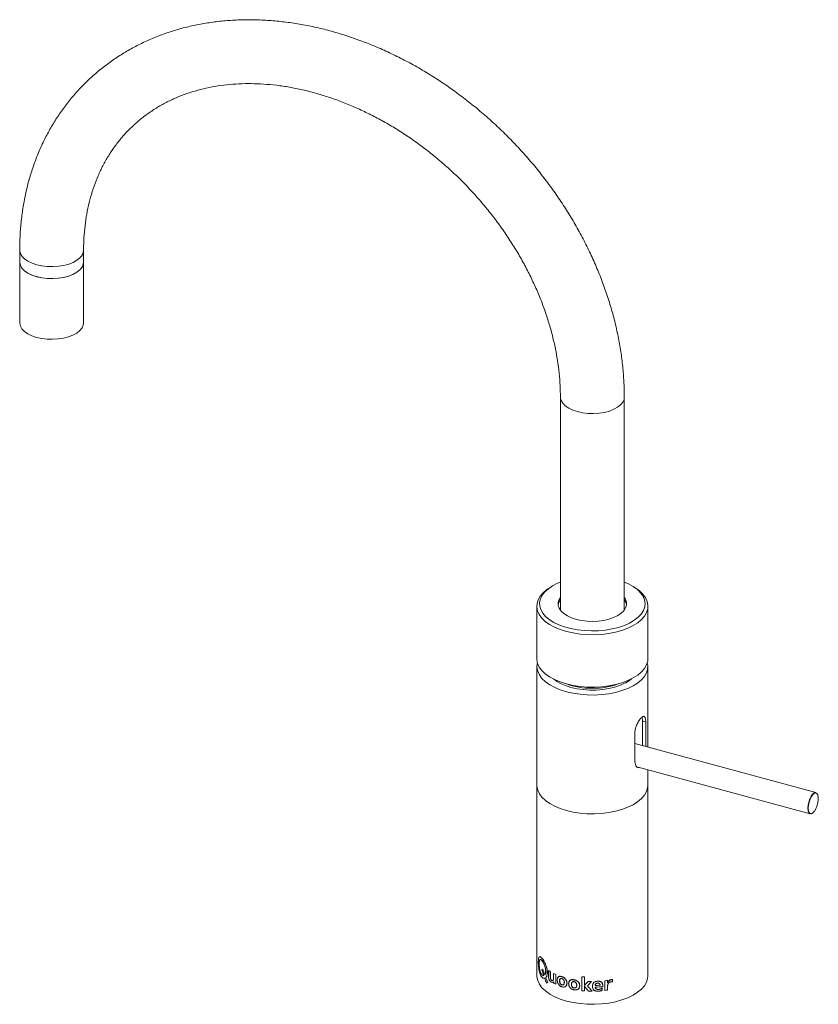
# Paper-space layout '_Trimetric' of a CAD drawing. Header units: millimetres. Extents: x -206 to 81, y -10 to 344.
import ezdxf

# ---------------------------------------------------------------- set-up
doc = ezdxf.new("R2010")
doc.units = ezdxf.units.MM

psp = doc.layouts.new('_Trimetric')

# ---------------------------------------------------------------- linework, layer by layer
at = {"color": 7, "linetype": 'Continuous', "lineweight": 15}
for p, q in [((-206.07, 261.22), (-206.07, 235.07)), ((-183.07, 235.07), (-183.07, 261.22)), ((-11.5, 208.33), (-11.5, 131.69)), ((11.5, 131.69), (11.5, 208.33)), ((-15.19, 139.81), (-15.99, 139.26)), ((15.99, 139.26), (15.19, 139.81)), ((-20, 133.08), (-20, 114.22)), ((20, 114.22), (20, 133.08)), ((-19.95, 111.35), (-19.95, 0)), ((19.95, 82.43), (19.95, 111.35)), ((18.02, 91.68), (18.02, 82.95)), ((19.19, 91.36), (18.02, 91.68)), ((19.19, 82.63), (19.19, 91.36)), ((15.32, 87.58), (15.32, 77.12)), ((80.47, 65.98), (15.32, 83.68)), ((16.48, 75.08), (78.37, 58.26)), ((19.95, 0), (19.95, 74.14))]:
    psp.add_line(p, q, dxfattribs=at)
at = {"color": 144, "linetype": 'Continuous', "lineweight": 0}
for p, q in [((-15.74, 1.87), (-15.74, -0.32)), ((-15.7, 1.85), (-15.7, -0.3)), ((-15.07, -0.4), (-15.07, 1.45)), ((-13.97, 0.85), (-13.97, -0.85)), ((-13.94, 0.83), (-13.94, -0.83)), ((-13.2, -2.99), (-13.2, 0.48)), ((-13.94, -2.16), (-13.93, -2.64)), ((-13.91, -2.14), (-13.9, -2.62)), ((-13.9, -2.62), (-13.2, -2.95)), ((-3.81, -0.32), (-3.81, -5.37)), ((-3.8, -0.32), (-3.8, -5.35)), ((-2.77, -3.38), (-2.77, -0.41)), ((-1.77, -3.58), (-0.29, -2.09)), ((4.48, -1.83), (4.48, -5.3)), ((5.42, -2.47), (5.42, -1.64)), ((5.44, -2.49), (5.44, -1.63)), ((7.29, -2.2), (7.29, -1.39)), ((7.31, -2.22), (7.31, -1.39)), ((-2.77, -3.79), (-2.77, -3.75)), ((-2.77, -5.46), (-2.77, -3.78)), ((1.01, -4.07), (1.02, -4.09)), ((3.49, -5.18), (3.49, -4.45)), ((3.49, -5.18), (3.5, -5.21)), ((3.5, -5.21), (3.5, -4.47)), ((3.78, -3.89), (3.79, -3.92)), ((5.48, -5.14), (5.48, -3.87)), ((5.49, -5.16), (5.49, -3.89))]:
    psp.add_line(p, q, dxfattribs=at)
at = {"color": 7, "linetype": 'Continuous', "lineweight": 15, "flags": 128}
for points in [[(-184.4, 258.45), (-185.49, 257.58), (-186.85, 256.83), (-188.45, 256.2), (-190.23, 255.73), (-192.15, 255.43), (-194.13, 255.3), (-196.14, 255.35), (-198.09, 255.58), (-199.94, 255.98), (-201.62, 256.54), (-203.09, 257.24), (-204.31, 258.06), (-205.22, 258.98), (-205.81, 259.97), (-206.06, 260.99), (-206.07, 261.22)], [(-206.07, 256.93), (-206.07, 256.74), (-205.83, 255.72), (-205.25, 254.73), (-204.34, 253.81), (-203.14, 252.98), (-201.68, 252.27), (-200, 251.71)], [(-200, 251.71), (-198.16, 251.3), (-196.21, 251.07), (-194.21, 251.01), (-192.22, 251.13), (-190.3, 251.43), (-188.51, 251.9), (-186.9, 252.52), (-185.53, 253.27), (-184.43, 254.13), (-183.65, 255.08), (-183.19, 256.09), (-183.07, 256.93)], [(-206.07, 235.07), (-206.07, 234.88), (-205.83, 233.86), (-205.25, 232.87), (-204.34, 231.95), (-203.14, 231.12), (-201.68, 230.42), (-200, 229.85)], [(-200, 229.85), (-198.16, 229.44), (-196.21, 229.21), (-194.21, 229.15), (-192.22, 229.27), (-190.3, 229.57), (-188.51, 230.04), (-186.9, 230.66), (-185.53, 231.41), (-184.43, 232.27), (-183.65, 233.22), (-183.19, 234.23), (-183.07, 235.07)], [(-11.5, 208.33), (-11.49, 208.11), (-11.24, 207.08), (-10.65, 206.1), (-9.73, 205.18), (-8.52, 204.36), (-7.05, 203.66), (-5.37, 203.1), (-3.52, 202.7), (-1.56, 202.47), (0.44, 202.42), (2.43, 202.54), (4.34, 202.85), (6.12, 203.32), (7.72, 203.95), (9.08, 204.7), (10.17, 205.57), (10.95, 206.52), (11.39, 207.53), (11.5, 208.34)], [(15.99, 139.26), (16.93, 138.56), (18.17, 137.38), (19.11, 136.12), (19.72, 134.81), (19.99, 133.47), (19.91, 132.12), (19.5, 130.79), (18.76, 129.5), (17.69, 128.27), (16.32, 127.12), (14.67, 126.07), (12.77, 125.15), (10.65, 124.36), (8.35, 123.72), (5.91, 123.23), (3.36, 122.92), (0.76, 122.78), (-1.85, 122.82), (-4.44, 123.03), (-6.95, 123.42), (-9.33, 123.97), (-11.56, 124.67), (-13.59, 125.52), (-15.39, 126.5), (-16.93, 127.59), (-18.17, 128.77), (-19.11, 130.03), (-19.72, 131.34), (-19.99, 132.68), (-19.91, 134.03), (-19.5, 135.36), (-18.76, 136.65), (-17.69, 137.88), (-16.32, 139.03), (-15.99, 139.26)], [(11.5, 141.72), (12.99, 141.07), (14.72, 140.12), (16.19, 139.05), (17.37, 137.89), (18.24, 136.67), (18.79, 135.39), (19, 134.09), (18.87, 132.78), (18.4, 131.5), (17.61, 130.25), (16.5, 129.08), (15.09, 127.99), (13.42, 127.01), (11.51, 126.15), (9.39, 125.43), (7.11, 124.86), (4.7, 124.45), (2.2, 124.21), (-0.34, 124.15), (-2.86, 124.26), (-5.34, 124.54), (-7.73, 124.99), (-9.97, 125.6), (-12.04, 126.36), (-13.89, 127.25), (-15.49, 128.27), (-16.82, 129.38), (-17.85, 130.58), (-18.56, 131.83), (-18.94, 133.12), (-18.98, 134.43), (-18.68, 135.73), (-18.04, 137), (-17.09, 138.21), (-15.83, 139.34), (-14.29, 140.38), (-12.49, 141.3), (-11.5, 141.72)], [(11.5, 136.18), (11.89, 135.55), (12.25, 134.52), (12.27, 133.48), (11.95, 132.44), (11.32, 131.45), (10.37, 130.52), (9.14, 129.69), (7.66, 128.97), (5.97, 128.39), (4.12, 127.96), (2.15, 127.7), (0.13, 127.6), (-1.9, 127.67), (-3.87, 127.92), (-5.74, 128.33), (-7.45, 128.89), (-8.96, 129.59), (-10.23, 130.41), (-11.21, 131.33), (-11.89, 132.31), (-12.25, 133.34), (-12.27, 134.39), (-11.95, 135.42), (-11.5, 136.18)], [(20, 114.22), (19.91, 113.26), (19.5, 111.93), (18.76, 110.64), (17.69, 109.41), (16.32, 108.26), (14.67, 107.22), (12.77, 106.29), (10.65, 105.5), (8.35, 104.86), (5.91, 104.38), (3.36, 104.06), (0.76, 103.92), (-1.85, 103.96), (-4.44, 104.17), (-6.95, 104.56), (-9.33, 105.11), (-11.56, 105.81), (-13.59, 106.66), (-15.39, 107.64), (-16.93, 108.73), (-18.17, 109.92), (-19.11, 111.17), (-19.72, 112.49), (-19.99, 113.83), (-20, 114.22)], [(19.78, 112.69), (19.94, 111.74), (19.86, 110.39), (19.45, 109.07), (18.71, 107.78), (17.64, 106.55), (16.28, 105.41), (14.63, 104.36), (12.74, 103.44), (10.62, 102.65), (8.33, 102.01), (5.89, 101.53), (3.35, 101.22), (0.76, 101.08), (-1.85, 101.12), (-4.43, 101.33), (-6.93, 101.71), (-9.31, 102.26), (-11.53, 102.96), (-13.56, 103.81), (-15.35, 104.79), (-16.89, 105.87), (-18.13, 107.06), (-19.06, 108.31), (-19.67, 109.62), (-19.94, 110.96), (-19.86, 112.3), (-19.78, 112.69)], [(-12.82, 106), (-13.07, 106.16), (-14.04, 106.88)], [(14.04, 106.88), (13.35, 106.35), (12.01, 105.52)], [(12.01, 105.52), (11.83, 105.42), (10.08, 104.62), (8.11, 103.95), (5.99, 103.43), (3.74, 103.07), (1.41, 102.88), (-0.94, 102.86), (-3.28, 103.02), (-5.55, 103.34), (-7.7, 103.83), (-9.7, 104.47), (-11.5, 105.25), (-12.82, 106)], [(19.95, 68.57), (19.86, 67.62), (19.45, 66.29), (18.71, 65.01), (17.64, 63.78), (16.28, 62.63), (14.63, 61.59), (12.74, 60.67), (10.62, 59.88), (8.33, 59.24), (5.89, 58.76), (3.35, 58.44), (0.76, 58.31), (-1.85, 58.34), (-4.43, 58.55), (-6.93, 58.94), (-9.31, 59.49), (-11.53, 60.19), (-13.56, 61.04), (-15.35, 62.01), (-16.89, 63.1), (-18.13, 64.28), (-19.06, 65.54), (-19.67, 66.85), (-19.94, 68.18), (-19.95, 68.57)], [(77.55, 60.3), (77.64, 61.39), (77.88, 62.54), (78.26, 63.66), (78.74, 64.64), (79.28, 65.4), (79.84, 65.87), (80.35, 66), (80.47, 65.98)], [(77.69, 60.32), (77.77, 59.41), (78.01, 58.74), (78.37, 58.37), (78.84, 58.33), (79.37, 58.63), (79.91, 59.23), (80.42, 60.09), (80.84, 61.12), (81.15, 62.24), (81.31, 63.35), (81.31, 64.35), (81.15, 65.14), (80.84, 65.67), (80.42, 65.88), (79.91, 65.75), (79.37, 65.29), (78.84, 64.56), (78.37, 63.6), (78.01, 62.51), (77.77, 61.38), (77.69, 60.32)], [(78.37, 58.26), (78.26, 58.3), (77.88, 58.68), (77.64, 59.37), (77.55, 60.3)], [(19.95, 0), (19.86, -0.95), (19.45, -2.28), (18.71, -3.57), (17.64, -4.8), (16.28, -5.94), (14.63, -6.98), (12.74, -7.91), (10.62, -8.7), (8.33, -9.34), (5.89, -9.82), (3.35, -10.13), (0.76, -10.27), (-1.85, -10.23), (-4.43, -10.02), (-6.93, -9.64), (-9.31, -9.09), (-11.53, -8.38), (-13.56, -7.54), (-15.35, -6.56), (-16.89, -5.47), (-18.13, -4.29), (-19.06, -3.03), (-19.67, -1.73), (-19.94, -0.39), (-19.95, 0)], [(-13.82, -2.6), (-13.89, -2.56), (-14, -2.5)]]:
    psp.add_lwpolyline(points, dxfattribs=at)
at = {"color": 144, "linetype": 'Continuous', "lineweight": 0, "flags": 128}
for points in [[(-184.4, 254.16), (-185.49, 253.3), (-186.85, 252.54), (-188.45, 251.92), (-190.23, 251.44), (-192.15, 251.14), (-194.13, 251.01), (-196.14, 251.06), (-198.09, 251.29), (-199.94, 251.69), (-201.62, 252.25), (-203.09, 252.95), (-204.31, 253.77), (-205.22, 254.69), (-205.81, 255.68), (-206.06, 256.7), (-206.07, 256.93)], [(19.95, 68.57), (19.86, 67.62), (19.45, 66.29), (18.71, 65.01), (17.64, 63.78), (16.28, 62.63), (14.63, 61.59), (12.74, 60.67), (10.62, 59.88), (8.33, 59.24), (5.89, 58.76), (3.35, 58.44), (0.76, 58.31), (-1.85, 58.34), (-4.43, 58.55), (-6.93, 58.94), (-9.31, 59.49), (-11.53, 60.19), (-13.56, 61.04), (-15.35, 62.01), (-16.89, 63.1), (-18.13, 64.28), (-19.06, 65.54), (-19.67, 66.85), (-19.94, 68.18), (-19.95, 68.57)]]:
    psp.add_lwpolyline(points, dxfattribs=at)
at = {"color": 7, "linetype": 'Continuous', "lineweight": 15}
for centre, radius, start, end in [((-186.94, 261.38), 3.88, 311.0042, 357.5478), ((0, 131.6), 28.11, 250.0548, 289.9452)]:
    psp.add_arc(centre, radius, start, end, dxfattribs=at)
at = {"color": 144, "linetype": 'Continuous', "lineweight": 0}
for centre, radius, start, end in [((-186.94, 257.09), 3.87, 310.9992, 357.6389), ((-8.47, 132.96), 3.84, 142.1059, 171.9051), ((8.43, 132.95), 3.88, 8.2364, 37.7526)]:
    psp.add_arc(centre, radius, start, end, dxfattribs=at)
at = {"color": 7, "linetype": 'Continuous', "lineweight": 15}
for points, knots in [([(11.5, 208.33), (11.49, 209.31), (11.47, 212.06), (11.21, 216.62), (10.66, 222.04), (9.83, 227.48), (8.73, 232.94), (7.36, 238.4), (5.73, 243.86), (3.85, 249.29), (1.71, 254.69), (-0.67, 260.03), (-3.29, 265.31), (-6.15, 270.51), (-9.23, 275.62), (-12.53, 280.63), (-16.04, 285.52), (-19.75, 290.29), (-23.66, 294.93), (-27.74, 299.41), (-32, 303.73), (-36.42, 307.88), (-40.99, 311.85), (-45.7, 315.64), (-50.54, 319.22), (-55.5, 322.59), (-60.56, 325.75), (-65.72, 328.68), (-70.96, 331.38), (-76.27, 333.83), (-81.63, 336.04), (-87.04, 338), (-92.47, 339.7), (-97.92, 341.14), (-103.38, 342.31), (-108.82, 343.2), (-114.23, 343.82), (-119.61, 344.17), (-124.93, 344.24), (-130.18, 344.03), (-135.35, 343.54), (-140.42, 342.77), (-145.38, 341.74), (-150.21, 340.43), (-154.91, 338.85), (-159.47, 337.02), (-163.86, 334.93), (-168.08, 332.59), (-172.12, 330.01), (-175.97, 327.19), (-179.62, 324.15), (-183.06, 320.89), (-186.29, 317.42), (-189.3, 313.74), (-192.08, 309.88), (-194.62, 305.83), (-196.93, 301.6), (-198.98, 297.21), (-200.79, 292.66), (-202.34, 287.97), (-203.63, 283.14), (-204.65, 278.19), (-205.41, 273.13), (-205.89, 267.97), (-206.06, 263.98), (-206.07, 261.72), (-206.07, 261.22)], [0, 0, 0, 0, 0.008764, 0.024729, 0.04071, 0.056714, 0.072736, 0.088774, 0.104822, 0.12088, 0.136944, 0.153011, 0.169082, 0.185153, 0.201225, 0.217297, 0.233368, 0.24944, 0.265512, 0.281584, 0.297657, 0.313731, 0.329807, 0.345885, 0.361965, 0.378048, 0.394134, 0.410224, 0.426315, 0.442409, 0.458505, 0.4746, 0.490693, 0.506782, 0.522864, 0.538935, 0.554993, 0.571032, 0.587049, 0.603037, 0.618994, 0.634913, 0.650791, 0.666625, 0.682413, 0.698154, 0.713849, 0.729501, 0.745113, 0.760693, 0.776247, 0.791784, 0.807312, 0.822839, 0.838372, 0.853922, 0.869496, 0.885101, 0.900743, 0.916426, 0.932151, 0.947921, 0.963734, 0.979588, 0.995481, 1, 1, 1, 1]), ([(-183.07, 261.22), (-183.07, 261.97), (-183.05, 264.21), (-182.83, 267.87), (-182.33, 272.16), (-181.58, 276.33), (-180.59, 280.38), (-179.35, 284.29), (-177.88, 288.07), (-176.16, 291.69), (-174.21, 295.15), (-172.02, 298.44), (-169.61, 301.54), (-166.97, 304.45), (-164.11, 307.16), (-161.04, 309.65), (-157.78, 311.92), (-154.34, 313.95), (-150.72, 315.74), (-146.94, 317.28), (-143.02, 318.57), (-138.97, 319.61), (-134.79, 320.39), (-130.51, 320.93), (-126.12, 321.2), (-121.66, 321.22), (-117.11, 320.98), (-112.51, 320.49), (-107.86, 319.74), (-103.18, 318.74), (-98.47, 317.49), (-93.76, 315.99), (-89.05, 314.25), (-84.37, 312.26), (-79.72, 310.04), (-75.12, 307.6), (-70.59, 304.93), (-66.14, 302.05), (-61.78, 298.96), (-57.53, 295.67), (-53.4, 292.2), (-49.4, 288.56), (-45.55, 284.75), (-41.86, 280.79), (-38.34, 276.68), (-34.99, 272.45), (-31.84, 268.11), (-28.89, 263.67), (-26.15, 259.14), (-23.62, 254.54), (-21.32, 249.89), (-19.25, 245.19), (-17.41, 240.46), (-15.82, 235.73), (-14.47, 230.99), (-13.37, 226.28), (-12.51, 221.59), (-11.91, 216.95), (-11.56, 212.52), (-11.52, 209.68), (-11.5, 208.33)], [0, 0, 0, 0, 0.008731, 0.026021, 0.04334, 0.060715, 0.07816, 0.095686, 0.113304, 0.131022, 0.148846, 0.166772, 0.184793, 0.202891, 0.22104, 0.239207, 0.257348, 0.275433, 0.293439, 0.31135, 0.32916, 0.346868, 0.364482, 0.38201, 0.399463, 0.416853, 0.434191, 0.451488, 0.468752, 0.485992, 0.503214, 0.520424, 0.537626, 0.554824, 0.572019, 0.589213, 0.606408, 0.623604, 0.640802, 0.658001, 0.675201, 0.692402, 0.709603, 0.726803, 0.744002, 0.761198, 0.77839, 0.795579, 0.812763, 0.829942, 0.847116, 0.864287, 0.881454, 0.898619, 0.915784, 0.932951, 0.950125, 0.967309, 0.98451, 1, 1, 1, 1]), ([(19.19, 91.36), (19.19, 91.6), (19.19, 91.81), (19.16, 92.22), (19.13, 92.4), (19.07, 92.73), (19.04, 92.87), (18.94, 93.1), (18.89, 93.2), (18.76, 93.34), (18.69, 93.38), (18.52, 93.42), (18.43, 93.42), (18.23, 93.36), (18.12, 93.31), (17.89, 93.15), (17.77, 93.05), (17.52, 92.8), (17.39, 92.65), (17.12, 92.32), (16.98, 92.14), (16.71, 91.74), (16.58, 91.53), (16.32, 91.08), (16.2, 90.84), (15.97, 90.35), (15.86, 90.1), (15.68, 89.59), (15.59, 89.33), (15.46, 88.82), (15.41, 88.56), (15.34, 88.06), (15.32, 87.81), (15.32, 87.58)], [0, 0, 0, 0, 0.0625, 0.0625, 0.125, 0.125, 0.1875, 0.1875, 0.25, 0.25, 0.3125, 0.3125, 0.375, 0.375, 0.4375, 0.4375, 0.5, 0.5, 0.5625, 0.5625, 0.625, 0.625, 0.6875, 0.6875, 0.75, 0.75, 0.8125, 0.8125, 0.875, 0.875, 0.9375, 0.9375, 1, 1, 1, 1]), ([(17.88, 93.1), (17.88, 93.08), (17.98, 92.89), (18.01, 92.36), (18.02, 91.83), (18.02, 91.68)], [0, 0, 0, 0, 0.045389, 0.736747, 1, 1, 1, 1]), ([(3.78, -3.89), (3.78, -3.79), (3.77, -3.58), (3.74, -3.27), (3.68, -2.97), (3.57, -2.69), (3.4, -2.43), (3.17, -2.21), (2.88, -2.05), (2.55, -1.97), (2.19, -1.93), (1.83, -1.94), (1.46, -1.98), (1.11, -2.08), (0.8, -2.24), (0.53, -2.45), (0.32, -2.71), (0.11, -3.09), (-0.01, -3.6), (0.01, -4.23), (0.2, -4.73), (0.47, -5.07), (0.74, -5.28), (1.05, -5.43), (1.51, -5.55), (1.99, -5.58), (2.47, -5.53), (2.82, -5.46), (3.11, -5.37), (3.33, -5.26), (3.44, -5.21), (3.49, -5.18)], [0, 0, 0, 0, 0.031276, 0.062514, 0.095017, 0.125103, 0.157389, 0.187686, 0.217974, 0.25022, 0.280397, 0.312739, 0.345354, 0.375233, 0.406531, 0.437817, 0.468389, 0.500421, 0.562861, 0.625348, 0.687754, 0.719286, 0.750356, 0.780876, 0.812884, 0.875236, 0.906448, 0.937626, 0.968804, 0.984384, 1, 1, 1, 1]), ([(3.5, -5.21), (3.44, -5.24), (3.39, -5.26), (3.33, -5.29), (3.32, -5.3), (3.29, -5.31), (3.27, -5.32), (3.2, -5.35), (3.15, -5.37), (2.99, -5.43), (2.87, -5.47), (2.68, -5.51), (2.62, -5.53), (2.48, -5.55), (2.41, -5.56), (2.21, -5.58), (2.08, -5.59), (1.69, -5.59), (1.45, -5.56), (1.02, -5.45), (0.83, -5.36), (0.34, -5.02), (0.13, -4.68), (0.03, -4.15), (0.02, -4.04), (0.01, -3.87), (0.01, -3.81), (0.01, -3.7), (0.02, -3.64), (0.05, -3.36), (0.11, -3.15), (0.29, -2.77), (0.41, -2.6), (0.71, -2.33), (0.89, -2.22), (1.28, -2.05), (1.51, -2), (1.83, -1.97), (1.9, -1.96), (2.02, -1.96), (2.09, -1.96), (2.27, -1.96), (2.38, -1.97), (2.6, -2.01), (2.71, -2.03), (2.9, -2.09), (2.99, -2.13), (3.23, -2.27), (3.36, -2.39), (3.57, -2.69), (3.65, -2.87), (3.71, -3.13), (3.73, -3.18), (3.75, -3.29), (3.75, -3.35), (3.77, -3.47), (3.77, -3.54), (3.78, -3.64), (3.78, -3.68), (3.79, -3.79), (3.79, -3.85), (3.79, -3.92)], [0, 0, 0, 0, 0.007812, 0.007812, 0.011719, 0.011719, 0.015625, 0.015625, 0.03125, 0.03125, 0.0625, 0.0625, 0.078125, 0.078125, 0.09375, 0.09375, 0.125, 0.125, 0.1875, 0.1875, 0.25, 0.25, 0.375, 0.375, 0.40625, 0.40625, 0.421875, 0.421875, 0.4375, 0.4375, 0.5, 0.5, 0.5625, 0.5625, 0.625, 0.625, 0.6875, 0.6875, 0.703125, 0.703125, 0.71875, 0.71875, 0.75, 0.75, 0.78125, 0.78125, 0.8125, 0.8125, 0.875, 0.875, 0.9375, 0.9375, 0.953125, 0.953125, 0.96875, 0.96875, 0.984375, 0.984375, 0.992188, 0.992188, 1, 1, 1, 1]), ([(3.49, -4.45), (3.43, -4.48), (3.32, -4.54), (3.08, -4.66), (2.79, -4.78), (2.4, -4.88), (2.01, -4.91), (1.63, -4.86), (1.35, -4.71), (1.18, -4.54), (1.09, -4.4), (1.04, -4.24), (1.02, -4.12), (1.01, -4.07)], [0, 0, 0, 0, 0.06551, 0.125222, 0.250334, 0.37536, 0.500309, 0.625016, 0.749479, 0.811357, 0.874663, 0.935408, 1, 1, 1, 1]), ([(1.02, -4.09), (1.03, -4.21), (1.06, -4.32), (1.1, -4.42), (1.11, -4.43), (1.11, -4.44), (1.12, -4.45), (1.13, -4.47), (1.14, -4.48), (1.16, -4.52), (1.18, -4.54), (1.23, -4.61), (1.27, -4.65), (1.41, -4.77), (1.51, -4.82), (1.65, -4.87), (1.65, -4.87), (1.67, -4.87), (1.68, -4.87), (1.7, -4.88), (1.71, -4.88), (1.76, -4.89), (1.79, -4.9), (1.88, -4.92), (1.95, -4.92), (2.03, -4.92), (2.03, -4.92), (2.05, -4.92), (2.06, -4.92), (2.08, -4.92), (2.1, -4.92), (2.14, -4.92), (2.17, -4.92), (2.27, -4.91), (2.34, -4.91), (2.42, -4.89), (2.42, -4.89), (2.44, -4.89), (2.45, -4.89), (2.47, -4.88), (2.49, -4.88), (2.53, -4.87), (2.57, -4.86), (2.66, -4.84), (2.73, -4.82), (2.8, -4.8), (2.8, -4.8), (2.82, -4.79), (2.83, -4.79), (2.85, -4.78), (2.86, -4.78), (2.91, -4.76), (2.94, -4.75), (3.03, -4.71), (3.09, -4.68), (3.16, -4.65), (3.16, -4.65), (3.17, -4.65), (3.17, -4.65), (3.18, -4.64), (3.19, -4.64), (3.21, -4.63), (3.22, -4.62), (3.26, -4.6), (3.29, -4.59), (3.38, -4.54), (3.44, -4.51), (3.5, -4.47)], [0, 0, 0, 0, 0.125, 0.125, 0.132812, 0.132812, 0.140625, 0.140625, 0.15625, 0.15625, 0.1875, 0.1875, 0.25, 0.25, 0.375, 0.375, 0.382812, 0.382812, 0.390625, 0.390625, 0.40625, 0.40625, 0.4375, 0.4375, 0.5, 0.5, 0.507812, 0.507812, 0.515625, 0.515625, 0.53125, 0.53125, 0.5625, 0.5625, 0.625, 0.625, 0.632812, 0.632812, 0.640625, 0.640625, 0.65625, 0.65625, 0.6875, 0.6875, 0.75, 0.75, 0.757812, 0.757812, 0.765625, 0.765625, 0.78125, 0.78125, 0.8125, 0.8125, 0.875, 0.875, 0.878906, 0.878906, 0.882812, 0.882812, 0.890625, 0.890625, 0.90625, 0.90625, 0.9375, 0.9375, 1, 1, 1, 1])]:
    psp.add_open_spline(points, degree=3, knots=knots, dxfattribs=at)
at = {"color": 144, "linetype": 'Continuous', "lineweight": 0}
for points, knots in [([(15.32, 77.12), (15.35, 76.74), (15.41, 75.99), (15.86, 75.24), (16.38, 74.86), (16.74, 74.94), (16.86, 74.97)], [0, 0, 0, 0, 0.28039, 0.560632, 0.844714, 1, 1, 1, 1]), ([(-19.45, 4.88), (-19.45, 4.95), (-19.44, 5.09), (-19.44, 5.35), (-19.43, 5.65), (-19.39, 5.96), (-19.33, 6.33), (-19.21, 6.67), (-19.01, 6.86), (-18.73, 6.83), (-18.38, 6.58), (-17.99, 6.12), (-17.56, 5.49), (-17.13, 4.72), (-16.75, 3.85), (-16.45, 2.94), (-16.25, 2.02), (-16.19, 1.15), (-16.26, 0.37), (-16.42, -0.15), (-16.59, -0.44), (-16.69, -0.57), (-16.75, -0.63), (-16.78, -0.66)], [0, 0, 0, 0, 0.018281, 0.031318, 0.062612, 0.093904, 0.125203, 0.18768, 0.250158, 0.312632, 0.375103, 0.437578, 0.500049, 0.562522, 0.625, 0.687479, 0.749955, 0.812434, 0.874913, 0.937393, 0.968683, 0.984341, 1, 1, 1, 1]), ([(-17.16, -0.89), (-17.2, -0.89), (-17.27, -0.9), (-17.39, -0.91), (-17.51, -0.9), (-17.67, -0.86), (-17.86, -0.76), (-18.17, -0.5), (-18.53, -0.01), (-18.88, 0.8), (-19.15, 1.77), (-19.3, 2.66), (-19.38, 3.37), (-19.41, 3.81), (-19.43, 4.15), (-19.44, 4.4), (-19.44, 4.64), (-19.45, 4.8), (-19.45, 4.88)], [0, 0, 0, 0, 0.031306, 0.062611, 0.09391, 0.125207, 0.187768, 0.250335, 0.375162, 0.499987, 0.624823, 0.749662, 0.81223, 0.874792, 0.90609, 0.93739, 0.968694, 1, 1, 1, 1]), ([(-19.4, 4.88), (-19.4, 4.8), (-19.4, 4.65), (-19.39, 4.4), (-19.38, 4.16), (-19.36, 3.82), (-19.33, 3.38), (-19.25, 2.67), (-19.1, 1.78), (-18.84, 0.81), (-18.48, 0), (-18.13, -0.49), (-17.82, -0.75), (-17.62, -0.85), (-17.46, -0.89), (-17.35, -0.9), (-17.23, -0.89), (-17.15, -0.88), (-17.11, -0.87)], [0, 0, 0, 0, 0.031406, 0.062737, 0.093996, 0.125297, 0.188041, 0.250693, 0.375609, 0.500387, 0.625095, 0.749776, 0.812319, 0.874946, 0.906193, 0.937391, 0.968657, 1, 1, 1, 1]), ([(-18.19, 0.38), (-18.22, 0.42), (-18.29, 0.51), (-18.39, 0.65), (-18.48, 0.81), (-18.6, 1.04), (-18.73, 1.38), (-18.87, 1.82), (-18.98, 2.3), (-19.07, 2.79), (-19.13, 3.28), (-19.17, 3.76), (-19.19, 4.22), (-19.18, 4.64), (-19.16, 5.01), (-19.11, 5.33), (-19.04, 5.58), (-18.94, 5.76), (-18.82, 5.86), (-18.67, 5.87), (-18.5, 5.81), (-18.31, 5.66), (-18.11, 5.43), (-17.9, 5.14), (-17.68, 4.78), (-17.48, 4.38), (-17.28, 3.93), (-17.12, 3.47), (-16.98, 2.99), (-16.88, 2.51), (-16.82, 2.04), (-16.8, 1.6), (-16.82, 1.19), (-16.88, 0.82), (-16.96, 0.57), (-17.06, 0.41), (-17.11, 0.34), (-17.13, 0.31)], [0, 0, 0, 0, 0.015644, 0.031294, 0.046942, 0.062587, 0.093851, 0.125124, 0.156297, 0.18767, 0.218906, 0.25022, 0.281468, 0.312774, 0.344122, 0.375326, 0.406682, 0.437874, 0.469252, 0.500415, 0.531632, 0.562953, 0.594224, 0.625493, 0.656701, 0.688029, 0.719192, 0.750573, 0.781774, 0.813122, 0.843997, 0.875679, 0.907652, 0.938228, 0.969096, 0.984496, 1, 1, 1, 1]), ([(-18.14, 0.39), (-18.17, 0.43), (-18.24, 0.52), (-18.34, 0.66), (-18.43, 0.82), (-18.55, 1.05), (-18.68, 1.39), (-18.82, 1.83), (-18.93, 2.31), (-19.02, 2.8), (-19.08, 3.29), (-19.12, 3.77), (-19.14, 4.22), (-19.13, 4.64), (-19.11, 5.02), (-19.06, 5.33), (-18.99, 5.59), (-18.89, 5.77), (-18.77, 5.87), (-18.63, 5.88), (-18.46, 5.82), (-18.27, 5.67), (-18.07, 5.44), (-17.86, 5.15), (-17.64, 4.8), (-17.43, 4.39), (-17.24, 3.95), (-17.08, 3.49), (-16.94, 3.01), (-16.84, 2.53), (-16.78, 2.06), (-16.76, 1.62), (-16.78, 1.21), (-16.84, 0.84), (-16.92, 0.58), (-17.01, 0.42), (-17.06, 0.35), (-17.09, 0.32)], [0, 0, 0, 0, 0.015645, 0.031287, 0.046925, 0.062557, 0.093793, 0.125041, 0.156182, 0.187535, 0.218743, 0.250034, 0.281258, 0.312538, 0.343867, 0.375039, 0.406378, 0.437535, 0.468897, 0.500023, 0.531224, 0.562507, 0.593751, 0.624995, 0.656178, 0.687479, 0.718619, 0.749972, 0.781149, 0.812471, 0.843336, 0.874976, 0.906935, 0.937485, 0.968718, 0.984354, 1, 1, 1, 1]), ([(-16.74, -0.65), (-16.63, -0.51), (-16.41, -0.25), (-16.22, 0.39), (-16.15, 1.16), (-16.21, 2.03), (-16.41, 2.95), (-16.71, 3.87), (-17.09, 4.73), (-17.51, 5.5), (-17.94, 6.13), (-18.34, 6.59), (-18.68, 6.82), (-18.88, 6.9), (-18.95, 6.83), (-18.96, 6.82)], [0, 0, 0, 0, 0.082886, 0.165828, 0.248809, 0.331916, 0.414885, 0.49782, 0.580703, 0.663539, 0.746344, 0.829149, 0.911951, 0.994808, 1, 1, 1, 1]), ([(-17.49, 0.09), (-17.52, 0.09), (-17.58, 0.08), (-17.66, 0.08), (-17.74, 0.09), (-17.82, 0.11), (-17.9, 0.15), (-17.97, 0.19), (-18.05, 0.24), (-18.12, 0.3), (-18.16, 0.35), (-18.19, 0.38)], [0, 0, 0, 0, 0.125352, 0.246287, 0.363118, 0.476195, 0.585904, 0.692665, 0.796936, 0.899208, 1, 1, 1, 1]), ([(-13.94, -2.16), (-13.96, -2.18), (-14, -2.22), (-14.06, -2.26), (-14.13, -2.29), (-14.22, -2.33), (-14.34, -2.36), (-14.49, -2.36), (-14.66, -2.32), (-14.82, -2.25), (-14.99, -2.15), (-15.15, -2.02), (-15.29, -1.85), (-15.43, -1.66), (-15.54, -1.44), (-15.62, -1.22), (-15.68, -0.99), (-15.72, -0.76), (-15.74, -0.54), (-15.74, -0.39), (-15.74, -0.32)], [0, 0, 0, 0, 0.032036, 0.063474, 0.094448, 0.125094, 0.187939, 0.250099, 0.312159, 0.375106, 0.439461, 0.500124, 0.563753, 0.625024, 0.686341, 0.749924, 0.809015, 0.872257, 0.933856, 1, 1, 1, 1]), ([(-15.07, -0.4), (-15.07, -0.46), (-15.07, -0.58), (-15.07, -0.77), (-15.05, -0.96), (-15, -1.16), (-14.93, -1.36), (-14.82, -1.5), (-14.73, -1.58), (-14.64, -1.65), (-14.52, -1.71), (-14.38, -1.74), (-14.21, -1.7), (-14.1, -1.55), (-14.03, -1.36), (-13.99, -1.2), (-13.97, -1.03), (-13.97, -0.91), (-13.97, -0.85)], [0, 0, 0, 0, 0.062663, 0.125315, 0.193476, 0.250481, 0.314369, 0.375055, 0.405214, 0.437659, 0.500201, 0.563334, 0.625132, 0.74946, 0.809422, 0.874709, 0.936325, 1, 1, 1, 1]), ([(-13.94, -0.83), (-13.94, -0.95), (-13.95, -1.18), (-14.02, -1.45), (-14.12, -1.6), (-14.19, -1.67), (-14.23, -1.68), (-14.24, -1.69)], [0, 0, 0, 0, 0.3251831, 0.6498631, 0.8194743, 0.9745409, 1, 1, 1, 1]), ([(-14.18, -2.31), (-14.17, -2.3), (-14.07, -2.29), (-13.98, -2.22), (-13.91, -2.14)], [0, 0, 0, 0, 0.069728, 1, 1, 1, 1]), ([(-10.96, -3.95), (-11.02, -3.93), (-11.14, -3.88), (-11.37, -3.78), (-11.65, -3.61), (-11.95, -3.33), (-12.22, -3), (-12.42, -2.63), (-12.62, -2.12), (-12.7, -1.48), (-12.61, -0.92), (-12.42, -0.56), (-12.21, -0.36), (-11.95, -0.23), (-11.65, -0.19), (-11.37, -0.23), (-11.14, -0.28), (-11.02, -0.31), (-10.96, -0.32)], [0, 0, 0, 0, 0.031348, 0.062577, 0.124832, 0.187418, 0.249877, 0.31248, 0.37525, 0.500036, 0.624555, 0.687548, 0.749466, 0.81239, 0.874934, 0.937071, 0.968459, 1, 1, 1, 1]), ([(-10.93, -0.3), (-10.99, -0.28), (-11.11, -0.26), (-11.34, -0.21), (-11.62, -0.17), (-11.92, -0.21), (-12.18, -0.34), (-12.39, -0.54), (-12.58, -0.9), (-12.67, -1.46), (-12.58, -2.1), (-12.39, -2.61), (-12.19, -2.98), (-11.92, -3.31), (-11.62, -3.59), (-11.34, -3.76), (-11.11, -3.86), (-10.99, -3.91), (-10.93, -3.93)], [0, 0, 0, 0, 0.0315024, 0.0628514, 0.1249194, 0.187415, 0.2503228, 0.3122553, 0.3752995, 0.4999647, 0.6248982, 0.6877169, 0.7503368, 0.8127779, 0.8753155, 0.9375008, 0.9686907, 1, 1, 1, 1]), ([(-10.96, -3.25), (-10.99, -3.24), (-11.06, -3.22), (-11.14, -3.17), (-11.23, -3.12), (-11.31, -3.06), (-11.38, -3), (-11.45, -2.93), (-11.51, -2.85), (-11.56, -2.76), (-11.63, -2.63), (-11.7, -2.46), (-11.75, -2.25), (-11.78, -2.04), (-11.8, -1.84), (-11.79, -1.64), (-11.76, -1.39), (-11.66, -1.17), (-11.49, -1.03), (-11.34, -0.97), (-11.16, -0.97), (-11.03, -1), (-10.96, -1.02)], [0, 0, 0, 0, 0.03066, 0.059807, 0.087741, 0.114804, 0.14137, 0.167834, 0.194597, 0.222045, 0.250538, 0.309918, 0.375594, 0.4358, 0.500748, 0.563327, 0.625885, 0.750368, 0.813979, 0.875317, 0.935947, 1, 1, 1, 1]), ([(-10.93, -3.23), (-10.97, -3.22), (-11.03, -3.2), (-11.12, -3.15), (-11.2, -3.1), (-11.28, -3.04), (-11.35, -2.98), (-11.42, -2.9), (-11.48, -2.82), (-11.53, -2.74), (-11.6, -2.61), (-11.67, -2.44), (-11.72, -2.23), (-11.75, -2.02), (-11.77, -1.82), (-11.76, -1.62), (-11.73, -1.37), (-11.63, -1.15), (-11.47, -1.01), (-11.31, -0.95), (-11.13, -0.94), (-11, -0.98), (-10.93, -1)], [0, 0, 0, 0, 0.03063, 0.05975, 0.087661, 0.114707, 0.141263, 0.167726, 0.194498, 0.221966, 0.25049, 0.309843, 0.375524, 0.435713, 0.500655, 0.563219, 0.625708, 0.750186, 0.813809, 0.875112, 0.935853, 1, 1, 1, 1]), ([(-10.96, -0.32), (-10.9, -0.35), (-10.79, -0.4), (-10.55, -0.5), (-10.26, -0.66), (-9.93, -0.92), (-9.64, -1.23), (-9.41, -1.58), (-9.19, -2.07), (-9.09, -2.7), (-9.19, -3.28), (-9.41, -3.66), (-9.64, -3.88), (-9.93, -4.02), (-10.26, -4.08), (-10.55, -4.05), (-10.79, -4), (-10.9, -3.97), (-10.96, -3.95)], [0, 0, 0, 0, 0.03154, 0.062927, 0.12507, 0.187613, 0.250534, 0.312463, 0.375448, 0.499963, 0.624747, 0.687519, 0.750121, 0.812582, 0.875167, 0.937424, 0.968653, 1, 1, 1, 1]), ([(-10.96, -1.02), (-10.93, -1.03), (-10.88, -1.05), (-10.8, -1.09), (-10.72, -1.13), (-10.65, -1.18), (-10.54, -1.26), (-10.41, -1.39), (-10.24, -1.65), (-10.13, -1.93), (-10.09, -2.21), (-10.09, -2.41), (-10.11, -2.61), (-10.14, -2.8), (-10.2, -2.97), (-10.29, -3.12), (-10.41, -3.24), (-10.57, -3.3), (-10.76, -3.31), (-10.89, -3.27), (-10.96, -3.25)], [0, 0, 0, 0, 0.026476, 0.052026, 0.076848, 0.101163, 0.125203, 0.186728, 0.250135, 0.374352, 0.43625, 0.499824, 0.564925, 0.625026, 0.690742, 0.750128, 0.812214, 0.871647, 0.932879, 1, 1, 1, 1]), ([(-10.93, -3.93), (-10.88, -3.95), (-10.76, -3.98), (-10.52, -4.03), (-10.23, -4.06), (-9.91, -3.99), (-9.61, -3.86), (-9.38, -3.63), (-9.16, -3.26), (-9.07, -2.68), (-9.17, -2.05), (-9.39, -1.56), (-9.62, -1.21), (-9.9, -0.9), (-10.23, -0.64), (-10.52, -0.48), (-10.76, -0.38), (-10.88, -0.32), (-10.93, -0.3)], [0, 0, 0, 0, 0.031308, 0.062499, 0.124686, 0.187222, 0.249665, 0.312284, 0.375104, 0.500036, 0.624698, 0.687729, 0.749678, 0.812582, 0.875077, 0.93715, 0.968499, 1, 1, 1, 1]), ([(-10.93, -1), (-10.91, -1.01), (-10.85, -1.03), (-10.77, -1.07), (-10.7, -1.11), (-10.62, -1.16), (-10.52, -1.24), (-10.39, -1.37), (-10.21, -1.63), (-10.11, -1.91), (-10.07, -2.19), (-10.07, -2.39), (-10.08, -2.59), (-10.12, -2.78), (-10.17, -2.95), (-10.26, -3.1), (-10.38, -3.22), (-10.54, -3.28), (-10.73, -3.29), (-10.86, -3.25), (-10.93, -3.23)], [0, 0, 0, 0, 0.026438, 0.05195, 0.076739, 0.101024, 0.125038, 0.186521, 0.249925, 0.374223, 0.436181, 0.49982, 0.564988, 0.625148, 0.690917, 0.750334, 0.812421, 0.871817, 0.932976, 1, 1, 1, 1]), ([(-6.59, -5.07), (-6.66, -5.05), (-6.79, -5.02), (-7.05, -4.94), (-7.37, -4.81), (-7.72, -4.58), (-8.02, -4.29), (-8.26, -3.95), (-8.49, -3.46), (-8.58, -2.83), (-8.48, -2.25), (-8.26, -1.87), (-8.02, -1.64), (-7.72, -1.48), (-7.37, -1.39), (-7.05, -1.39), (-6.79, -1.41), (-6.66, -1.43), (-6.59, -1.43)], [0, 0, 0, 0, 0.031348, 0.062577, 0.124832, 0.187418, 0.249877, 0.312479, 0.37525, 0.500036, 0.624555, 0.687549, 0.749466, 0.81239, 0.874934, 0.937071, 0.968459, 1, 1, 1, 1]), ([(-6.57, -1.41), (-6.64, -1.4), (-6.77, -1.39), (-7.03, -1.37), (-7.35, -1.37), (-7.7, -1.46), (-8, -1.62), (-8.24, -1.85), (-8.46, -2.23), (-8.56, -2.81), (-8.47, -3.44), (-8.24, -3.92), (-8, -4.26), (-7.7, -4.56), (-7.35, -4.79), (-7.03, -4.92), (-6.77, -4.99), (-6.64, -5.03), (-6.57, -5.04)], [0, 0, 0, 0, 0.0315025, 0.0628515, 0.1249194, 0.187415, 0.2503229, 0.3122542, 0.3752995, 0.4999647, 0.6248983, 0.6877169, 0.7503369, 0.8127779, 0.8753156, 0.9375008, 0.9686907, 1, 1, 1, 1]), ([(-6.59, -4.36), (-6.63, -4.36), (-6.7, -4.34), (-6.8, -4.31), (-6.89, -4.27), (-6.98, -4.22), (-7.06, -4.17), (-7.14, -4.1), (-7.21, -4.03), (-7.27, -3.95), (-7.35, -3.84), (-7.43, -3.68), (-7.49, -3.47), (-7.52, -3.27), (-7.54, -3.06), (-7.54, -2.86), (-7.49, -2.61), (-7.38, -2.38), (-7.19, -2.22), (-7.02, -2.14), (-6.81, -2.11), (-6.66, -2.13), (-6.59, -2.13)], [0, 0, 0, 0, 0.0306587, 0.0598049, 0.0877391, 0.114802, 0.141368, 0.1678327, 0.1945959, 0.2220446, 0.2505378, 0.3099197, 0.375594, 0.4358015, 0.5007473, 0.5633259, 0.625884, 0.7503669, 0.8139775, 0.8753156, 0.9359475, 1, 1, 1, 1]), ([(-6.57, -4.34), (-6.61, -4.33), (-6.68, -4.32), (-6.78, -4.29), (-6.87, -4.25), (-6.96, -4.2), (-7.05, -4.14), (-7.12, -4.08), (-7.19, -4.01), (-7.25, -3.93), (-7.33, -3.81), (-7.41, -3.65), (-7.47, -3.45), (-7.51, -3.24), (-7.52, -3.04), (-7.52, -2.84), (-7.48, -2.59), (-7.36, -2.36), (-7.18, -2.19), (-7, -2.11), (-6.79, -2.08), (-6.65, -2.1), (-6.57, -2.11)], [0, 0, 0, 0, 0.030629, 0.059748, 0.087659, 0.114705, 0.141261, 0.167725, 0.194497, 0.221966, 0.25049, 0.309844, 0.375524, 0.435715, 0.500654, 0.563219, 0.625708, 0.750185, 0.813808, 0.875111, 0.935854, 1, 1, 1, 1]), ([(-6.59, -1.43), (-6.52, -1.45), (-6.39, -1.49), (-6.13, -1.56), (-5.8, -1.68), (-5.43, -1.89), (-5.12, -2.17), (-4.86, -2.48), (-4.62, -2.95), (-4.51, -3.57), (-4.61, -4.16), (-4.86, -4.56), (-5.11, -4.81), (-5.43, -4.99), (-5.8, -5.1), (-6.13, -5.11), (-6.39, -5.09), (-6.52, -5.07), (-6.59, -5.07)], [0, 0, 0, 0, 0.03154, 0.062927, 0.12507, 0.187613, 0.250534, 0.312463, 0.375448, 0.499963, 0.624747, 0.687519, 0.750121, 0.812582, 0.875167, 0.937424, 0.968653, 1, 1, 1, 1]), ([(-6.59, -2.13), (-6.56, -2.14), (-6.5, -2.15), (-6.41, -2.18), (-6.32, -2.21), (-6.24, -2.25), (-6.12, -2.32), (-5.97, -2.43), (-5.78, -2.67), (-5.66, -2.94), (-5.62, -3.21), (-5.62, -3.41), (-5.63, -3.61), (-5.67, -3.8), (-5.73, -3.98), (-5.83, -4.15), (-5.97, -4.28), (-6.15, -4.36), (-6.36, -4.39), (-6.51, -4.37), (-6.59, -4.36)], [0, 0, 0, 0, 0.026475, 0.052023, 0.076846, 0.101161, 0.125203, 0.186727, 0.250135, 0.374353, 0.43625, 0.499824, 0.564925, 0.625026, 0.690742, 0.750128, 0.812213, 0.871647, 0.932878, 1, 1, 1, 1]), ([(-6.57, -5.04), (-6.51, -5.05), (-6.38, -5.06), (-6.11, -5.09), (-5.78, -5.07), (-5.42, -4.97), (-5.1, -4.79), (-4.84, -4.54), (-4.6, -4.13), (-4.5, -3.54), (-4.61, -2.92), (-4.85, -2.46), (-5.1, -2.14), (-5.42, -1.87), (-5.78, -1.65), (-6.11, -1.54), (-6.37, -1.46), (-6.51, -1.43), (-6.57, -1.41)], [0, 0, 0, 0, 0.031308, 0.062499, 0.124686, 0.187222, 0.249665, 0.312284, 0.375104, 0.500036, 0.624698, 0.687729, 0.749678, 0.812582, 0.875077, 0.93715, 0.968499, 1, 1, 1, 1]), ([(-6.57, -2.11), (-6.54, -2.12), (-6.48, -2.13), (-6.39, -2.16), (-6.31, -2.19), (-6.22, -2.23), (-6.11, -2.29), (-5.96, -2.41), (-5.76, -2.64), (-5.65, -2.91), (-5.6, -3.18), (-5.6, -3.39), (-5.62, -3.58), (-5.66, -3.78), (-5.72, -3.96), (-5.82, -4.12), (-5.95, -4.25), (-6.13, -4.34), (-6.34, -4.37), (-6.49, -4.35), (-6.57, -4.34)], [0, 0, 0, 0, 0.026436, 0.051948, 0.076737, 0.101022, 0.125038, 0.18652, 0.249925, 0.374223, 0.43618, 0.499821, 0.564988, 0.625148, 0.690917, 0.750334, 0.812421, 0.871817, 0.932975, 1, 1, 1, 1]), ([(1.01, -3.45), (1.02, -3.41), (1.03, -3.34), (1.05, -3.24), (1.09, -3.12), (1.16, -2.99), (1.27, -2.86), (1.4, -2.75), (1.62, -2.64), (1.92, -2.58), (2.22, -2.6), (2.44, -2.69), (2.57, -2.79), (2.67, -2.91), (2.73, -3.05), (2.78, -3.2), (2.79, -3.31), (2.79, -3.36)], [0, 0, 0, 0, 0.043773, 0.085477, 0.12542, 0.189876, 0.250634, 0.313117, 0.375634, 0.500094, 0.624461, 0.686819, 0.749396, 0.809496, 0.874611, 0.9348, 1, 1, 1, 1]), ([(1.02, -3.47), (1.02, -3.44), (1.03, -3.37), (1.06, -3.26), (1.1, -3.15), (1.16, -3.02), (1.27, -2.89), (1.4, -2.78), (1.62, -2.67), (1.92, -2.61), (2.23, -2.63), (2.44, -2.71), (2.57, -2.81), (2.67, -2.94), (2.74, -3.08), (2.78, -3.23), (2.79, -3.33), (2.8, -3.39)], [0, 0, 0, 0, 0.043723, 0.085382, 0.125286, 0.189694, 0.25043, 0.312926, 0.375489, 0.500102, 0.624625, 0.68703, 0.749615, 0.809689, 0.874749, 0.934876, 1, 1, 1, 1]), ([(7.29, -1.37), (7.28, -1.37), (7.26, -1.37), (7.21, -1.36), (7.13, -1.35), (7.02, -1.35), (6.88, -1.36), (6.69, -1.39), (6.46, -1.48), (6.2, -1.62), (5.99, -1.77), (5.84, -1.9), (5.73, -2), (5.63, -2.1), (5.54, -2.21), (5.48, -2.3), (5.44, -2.39), (5.43, -2.44), (5.42, -2.47)], [0, 0, 0, 0, 0.0132401, 0.0312597, 0.0625216, 0.1249776, 0.187461, 0.249955, 0.3746656, 0.4995796, 0.6245838, 0.6878638, 0.7497072, 0.8150389, 0.874859, 0.9226176, 0.9639667, 1, 1, 1, 1]), ([(5.44, -2.49), (5.44, -2.48), (5.45, -2.45), (5.46, -2.4), (5.49, -2.35), (5.52, -2.3), (5.57, -2.22), (5.64, -2.13), (5.74, -2.02), (5.85, -1.92), (6.01, -1.79), (6.21, -1.65), (6.47, -1.5), (6.71, -1.42), (6.9, -1.39), (7.04, -1.37), (7.15, -1.37), (7.23, -1.38), (7.27, -1.39), (7.3, -1.39), (7.31, -1.39)], [0, 0, 0, 0, 0.021051, 0.043814, 0.068589, 0.095612, 0.125063, 0.184827, 0.250115, 0.311904, 0.375138, 0.50002, 0.625011, 0.749739, 0.812322, 0.874861, 0.937381, 0.96869, 0.986748, 1, 1, 1, 1]), ([(5.48, -3.87), (5.48, -3.78), (5.48, -3.61), (5.51, -3.35), (5.56, -3.09), (5.66, -2.83), (5.8, -2.6), (6.02, -2.41), (6.28, -2.27), (6.48, -2.22), (6.58, -2.2)], [0, 0, 0, 0, 0.12535, 0.250669, 0.384004, 0.50107, 0.626343, 0.744048, 0.865208, 1, 1, 1, 1]), ([(6.59, -2.22), (6.55, -2.23), (6.47, -2.25), (6.35, -2.28), (6.24, -2.33), (6.13, -2.38), (6.04, -2.44), (5.95, -2.51), (5.87, -2.59), (5.8, -2.67), (5.73, -2.77), (5.65, -2.91), (5.57, -3.11), (5.52, -3.37), (5.5, -3.64), (5.5, -3.81), (5.49, -3.89)], [0, 0, 0, 0, 0.05622, 0.109459, 0.160217, 0.209067, 0.256652, 0.303669, 0.350836, 0.398868, 0.448441, 0.500171, 0.616935, 0.749925, 0.874944, 1, 1, 1, 1]), ([(7.31, -2.22), (7.28, -2.22), (7.23, -2.2), (7.15, -2.19), (7.06, -2.18), (6.94, -2.18), (6.78, -2.19), (6.66, -2.21), (6.59, -2.22)], [0, 0, 0, 0, 0.114816, 0.235837, 0.363993, 0.500067, 0.74186, 1, 1, 1, 1])]:
    psp.add_open_spline(points, degree=3, knots=knots, dxfattribs=at)
for points in [[(-17.87, 2.43), (-17.97, 2.36), (-18.07, 2.28), (-18.17, 2.21)], [(-18.17, 2.21), (-17.96, 1.5), (-17.74, 0.79), (-17.49, 0.09)], [(-17.82, 2.44), (-17.93, 2.37), (-18.03, 2.3), (-18.13, 2.22)], [(-18.13, 2.22), (-17.92, 1.51), (-17.69, 0.8), (-17.45, 0.1)], [(-17.13, 0.31), (-17.4, 1.01), (-17.64, 1.72), (-17.87, 2.43)], [(-15.74, 1.87), (-15.53, 1.73), (-15.3, 1.59), (-15.07, 1.45)], [(-13.97, 0.85), (-13.72, 0.72), (-13.46, 0.6), (-13.2, 0.48)], [(-16.47, -2.66), (-16.71, -2.07), (-16.94, -1.48), (-17.16, -0.89)], [(-17.11, -0.87), (-16.9, -1.47), (-16.67, -2.06), (-16.43, -2.65)], [(-16.78, -0.66), (-16.55, -1.25), (-16.31, -1.83), (-16.06, -2.41)], [(-16.06, -2.41), (-16.2, -2.5), (-16.33, -2.58), (-16.47, -2.66)], [(-13.2, -2.99), (-13.45, -2.88), (-13.69, -2.76), (-13.93, -2.64)], [(-3.81, -0.32), (-3.47, -0.35), (-3.12, -0.38), (-2.77, -0.41)], [(-2.76, -3.38), (-2.76, -3.38), (-2.77, -3.38), (-2.77, -3.38)], [(-2.76, -3.38), (-2.34, -2.95), (-1.93, -2.51), (-1.51, -2.06)], [(-1.5, -2.04), (-1.92, -2.48), (-2.34, -2.92), (-2.75, -3.36)], [(-0.27, -2.09), (-0.77, -2.6), (-1.27, -3.11), (-1.77, -3.6)], [(-1.51, -2.06), (-1.1, -2.08), (-0.68, -2.09), (-0.27, -2.09)], [(2.8, -3.39), (2.21, -3.43), (1.61, -3.46), (1.02, -3.47)], [(4.48, -1.83), (4.8, -1.77), (5.12, -1.7), (5.44, -1.63)], [(-2.77, -5.46), (-3.12, -5.44), (-3.47, -5.41), (-3.81, -5.37)], [(-3.8, -5.35), (-3.46, -5.38), (-3.11, -5.41), (-2.77, -5.44)], [(-2.77, -3.75), (-2.76, -3.75), (-2.76, -3.75), (-2.75, -3.75)], [(-2.77, -3.78), (-2.77, -3.78), (-2.76, -3.78), (-2.76, -3.78)], [(-1.41, -5.54), (-1.86, -4.96), (-2.31, -4.37), (-2.76, -3.78)], [(-2.75, -3.75), (-2.31, -4.35), (-1.86, -4.93), (-1.41, -5.51)], [(-0.08, -5.54), (-0.64, -4.89), (-1.21, -4.24), (-1.77, -3.58)], [(-1.77, -3.6), (-1.21, -4.27), (-0.65, -4.92), (-0.08, -5.56)], [(-1.41, -5.51), (-0.97, -5.53), (-0.52, -5.53), (-0.08, -5.54)], [(-0.08, -5.56), (-0.53, -5.56), (-0.97, -5.55), (-1.41, -5.54)], [(1.01, -4.07), (1.94, -4.04), (2.87, -3.98), (3.78, -3.89)], [(3.79, -3.92), (2.88, -4.01), (1.95, -4.07), (1.02, -4.09)], [(4.46, -5.27), (4.81, -5.23), (5.14, -5.19), (5.48, -5.14)], [(5.49, -5.16), (5.16, -5.21), (4.82, -5.26), (4.48, -5.3)]]:
    psp.add_open_spline(points, degree=3, dxfattribs=at)

doc.saveas('drawing.dxf')
